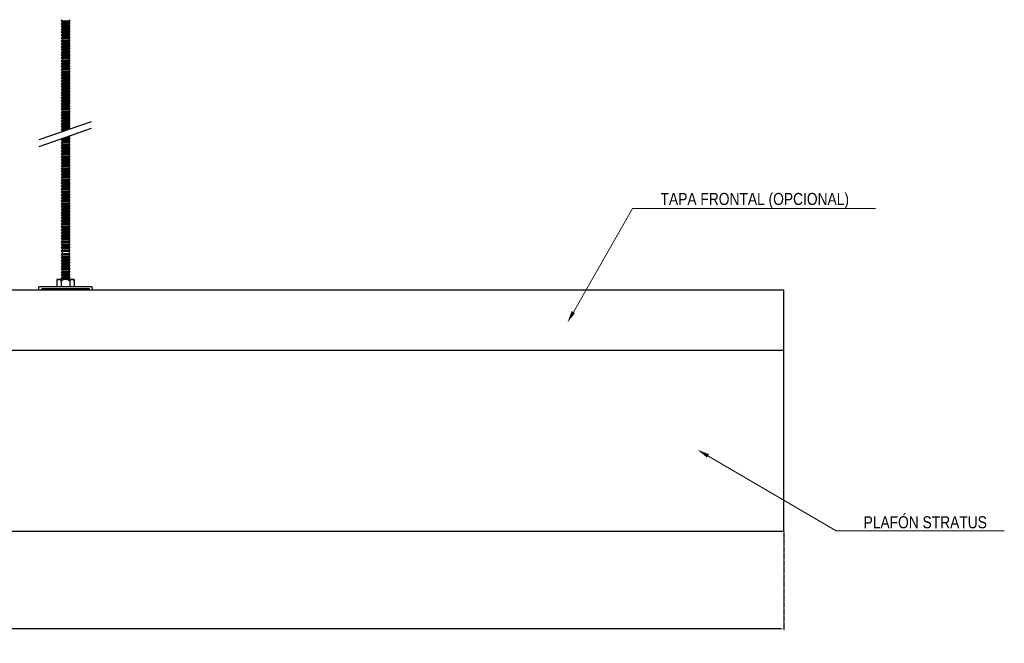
# Model space of a CAD drawing. Header units: millimetres. Extents: x 2538 to 24562, y 4449 to 23795.
# Tile 139 of 256: x 16109 to 16927, y 9376 to 9893. Entities that reach past the tile are written whole.
import ezdxf
from ezdxf import colors
from ezdxf.entities.mleader import LeaderData, LeaderLine
from ezdxf.math import Vec2, Vec3

# ---------------------------------------------------------------- set-up
doc = ezdxf.new("R2010")
doc.units = ezdxf.units.MM
doc.header["$PDMODE"] = 3
doc.linetypes.add('HIDDEN', pattern=[0.375, 0.25, -0.125])
doc.layers.add('_HD_tornillo', color=30, linetype='Continuous')
doc.layers.add('HD021_Text', color=2, linetype='Continuous', lineweight=9)
doc.layers.add('Make2D$Visible$Curves', color=7, linetype='Continuous', true_color=0x000000)
doc.layers.add('MEDIDAS', color=1, linetype='Continuous', true_color=0xff0000)
doc.styles.add('Arial Narrow', font='ARIALN.TTF')
doc.dimstyles.new('HD_DIM', dxfattribs={"dimtxt": 8, "dimasz": 2, "dimexe": 1, "dimexo": 0, "dimgap": 2, "dimtad": 0, "dimdec": 0, "dimzin": 0, "dimdsep": 46, "dimtxsty": 'Standard', "dimcen": 0, "dimclrd": 256, "dimclre": 251, "dimclrt": 7, "dimadec": 0, "dimazin": 0, "dimtp": 0.05, "dimtm": 0.05, "dimtfac": 0.6, "dimtdec": 0, "dimtofl": 0, "dimtmove": 0, "dimatfit": 3, "dimfxl": 1, "dimtolj": 2, "dimtzin": 0, "dimarcsym": 0})

# ---------------------------------------------------------------- blocks, each defined once
blk = doc.blocks.new('*D50')
at = {"layer": 'Defpoints', "color": 0, "transparency": 16777216}
for p in [(14344.16, 9468.94), (16744.16, 9468.94), (16744.16, 9387.64)]:
    blk.add_point(p, dxfattribs=at)
at = {"layer": 'MEDIDAS', "color": 251, "linetype": 'HIDDEN', "lineweight": -2, "transparency": 16777216}
for p, q in [((14344.16, 9468.94), (14344.16, 9386.64)), ((16744.16, 9468.94), (16744.16, 9386.64))]:
    blk.add_line(p, q, dxfattribs=at)
at = {"layer": 'MEDIDAS', "lineweight": -2, "transparency": 16777216}
for p, q in [((14346.16, 9387.64), (15516.82, 9387.64)), ((16742.16, 9387.64), (15571.49, 9387.64))]:
    blk.add_line(p, q, dxfattribs=at)
at = {"layer": 'MEDIDAS', "transparency": 16777216}
for points in [[(14346.16, 9387.98), (14346.16, 9387.31), (14344.16, 9387.64)], [(16742.16, 9387.98), (16742.16, 9387.31), (16744.16, 9387.64)]]:
    blk.add_solid(points, dxfattribs=at)
at = {"layer": 'MEDIDAS', "color": 7, "transparency": 16777216, "insert": (15544.16, 9387.64), "char_height": 8, "attachment_point": 5}
blk.add_mtext('\\A2;2400 mm', dxfattribs=at)

msp = doc.modelspace()

# ---------------------------------------------------------------- linework, layer by layer
at = {"layer": '_HD_tornillo'}
for p, q in [((16144.58, 9893.19), (16143.98, 9892.38)), ((16143.98, 9892.38), (16151.07, 9892.55)), ((16143.98, 9892.38), (16144.58, 9891.7)), ((16144.58, 9890.81), (16143.98, 9890)), ((16144.58, 9891.7), (16150.57, 9891.93)), ((16144.58, 9891.7), (16144.58, 9890.81)), ((16144.58, 9890.81), (16150.57, 9891.05)), ((16150.57, 9891.93), (16151.07, 9892.55)), ((16150.57, 9891.93), (16150.57, 9891.05)), ((16150.58, 9893.43), (16151.07, 9892.55)), ((16150.58, 9891.05), (16151.07, 9890.16)), ((16143.98, 9890), (16151.07, 9890.16)), ((16143.98, 9890), (16144.58, 9889.31)), ((16144.58, 9888.53), (16143.98, 9887.71)), ((16143.98, 9887.71), (16151.07, 9887.88)), ((16143.98, 9887.71), (16144.58, 9887.03)), ((16144.58, 9886.17), (16143.98, 9885.35)), ((16143.98, 9885.35), (16151.07, 9885.52)), ((16143.98, 9885.35), (16144.58, 9884.67)), ((16144.58, 9883.8), (16143.98, 9882.99)), ((16143.98, 9882.99), (16151.07, 9883.16)), ((16143.98, 9882.99), (16144.58, 9882.31)), ((16144.58, 9889.31), (16150.57, 9889.55)), ((16144.58, 9889.31), (16144.58, 9888.53)), ((16144.58, 9888.53), (16150.57, 9888.76)), ((16144.58, 9887.03), (16150.57, 9887.27)), ((16144.58, 9887.03), (16144.58, 9886.17)), ((16144.58, 9886.17), (16150.57, 9886.4)), ((16144.58, 9884.67), (16150.57, 9884.91)), ((16144.58, 9884.67), (16144.58, 9883.8)), ((16144.58, 9883.8), (16150.57, 9884.04)), ((16144.58, 9882.31), (16150.57, 9882.54)), ((16150.57, 9889.55), (16151.07, 9890.16)), ((16150.57, 9889.55), (16150.57, 9888.76)), ((16150.57, 9887.27), (16151.07, 9887.88)), ((16150.57, 9887.27), (16150.57, 9886.4)), ((16150.57, 9884.91), (16151.07, 9885.52)), ((16150.57, 9884.91), (16150.57, 9884.04)), ((16150.57, 9882.54), (16151.07, 9883.16)), ((16150.57, 9882.54), (16150.57, 9881.63)), ((16150.58, 9888.77), (16151.07, 9887.88)), ((16150.58, 9886.41), (16151.07, 9885.52)), ((16150.58, 9884.04), (16151.07, 9883.16)), ((16144.58, 9881.39), (16143.98, 9880.58)), ((16143.98, 9880.58), (16151.07, 9880.74)), ((16143.98, 9880.58), (16144.58, 9879.89)), ((16144.58, 9878.98), (16143.98, 9878.16)), ((16143.98, 9878.16), (16151.07, 9878.33)), ((16143.98, 9878.16), (16144.58, 9877.48)), ((16144.58, 9876.57), (16143.98, 9875.75)), ((16143.98, 9875.75), (16151.07, 9875.92)), ((16143.98, 9875.75), (16144.58, 9875.07)), ((16144.58, 9882.31), (16144.58, 9881.39)), ((16144.58, 9881.39), (16150.57, 9881.63)), ((16144.58, 9879.89), (16150.57, 9880.13)), ((16144.58, 9879.89), (16144.58, 9878.98)), ((16144.58, 9878.98), (16150.57, 9879.21)), ((16144.58, 9877.48), (16150.57, 9877.72)), ((16144.58, 9877.48), (16144.58, 9876.57)), ((16144.58, 9876.57), (16150.57, 9876.8)), ((16144.58, 9875.07), (16150.57, 9875.3)), ((16144.58, 9875.07), (16144.58, 9874.16)), ((16144.58, 9874.16), (16150.57, 9874.39)), ((16150.57, 9880.13), (16151.07, 9880.74)), ((16150.57, 9880.13), (16150.57, 9879.21)), ((16150.57, 9877.72), (16151.07, 9878.33)), ((16150.57, 9877.72), (16150.57, 9876.8)), ((16150.57, 9875.3), (16151.07, 9875.92)), ((16150.57, 9875.3), (16150.57, 9874.39)), ((16150.58, 9881.63), (16151.07, 9880.74)), ((16150.58, 9879.22), (16151.07, 9878.33)), ((16150.58, 9876.81), (16151.07, 9875.92)), ((16150.58, 9874.39), (16151.07, 9873.51)), ((16144.58, 9874.16), (16143.98, 9873.34)), ((16143.98, 9873.34), (16151.07, 9873.51)), ((16143.98, 9873.34), (16144.58, 9872.66)), ((16144.58, 9871.77), (16143.98, 9870.96)), ((16143.98, 9870.96), (16151.07, 9871.13)), ((16143.98, 9870.96), (16144.58, 9870.28)), ((16144.58, 9869.49), (16143.98, 9868.68)), ((16143.98, 9868.68), (16151.07, 9868.84)), ((16143.98, 9868.68), (16144.58, 9867.99)), ((16144.58, 9867.13), (16143.98, 9866.32)), ((16143.98, 9866.32), (16151.07, 9866.49)), ((16143.98, 9866.32), (16144.58, 9865.64)), ((16144.58, 9872.66), (16150.57, 9872.89)), ((16144.58, 9872.66), (16144.58, 9871.77)), ((16144.58, 9871.77), (16150.57, 9872.01)), ((16144.58, 9870.28), (16150.57, 9870.51)), ((16144.58, 9870.28), (16144.58, 9869.49)), ((16144.58, 9869.49), (16150.57, 9869.73)), ((16144.58, 9867.99), (16150.57, 9868.23)), ((16144.58, 9867.99), (16144.58, 9867.13)), ((16144.58, 9867.13), (16150.57, 9867.37)), ((16150.57, 9872.89), (16151.07, 9873.51)), ((16150.57, 9872.89), (16150.57, 9872.01)), ((16150.57, 9870.51), (16151.07, 9871.13)), ((16150.57, 9870.51), (16150.57, 9869.73)), ((16150.57, 9868.23), (16151.07, 9868.84)), ((16150.57, 9868.23), (16150.57, 9867.37)), ((16150.57, 9865.87), (16151.07, 9866.49)), ((16150.58, 9872.01), (16151.07, 9871.13)), ((16150.58, 9869.73), (16151.07, 9868.84)), ((16150.58, 9867.37), (16151.07, 9866.49)), ((16144.58, 9864.77), (16143.98, 9863.95)), ((16143.98, 9863.95), (16151.07, 9864.12)), ((16143.98, 9863.95), (16144.58, 9863.27)), ((16144.58, 9862.5), (16143.98, 9861.68)), ((16143.98, 9861.68), (16151.07, 9861.85)), ((16143.98, 9861.68), (16144.58, 9861)), ((16144.58, 9859.96), (16143.98, 9859.14)), ((16143.98, 9859.14), (16151.07, 9859.31)), ((16143.98, 9859.14), (16144.58, 9858.46)), ((16144.58, 9865.64), (16150.57, 9865.87)), ((16144.58, 9865.64), (16144.58, 9864.77)), ((16144.58, 9864.77), (16150.57, 9865)), ((16144.58, 9863.27), (16150.57, 9863.5)), ((16144.58, 9863.27), (16144.58, 9862.5)), ((16144.58, 9862.5), (16150.57, 9862.73)), ((16144.58, 9861), (16150.57, 9861.23)), ((16144.58, 9861), (16144.58, 9859.96)), ((16144.58, 9859.96), (16150.57, 9860.19)), ((16144.58, 9858.46), (16150.57, 9858.7)), ((16144.58, 9858.46), (16144.58, 9857.68)), ((16150.57, 9865.87), (16150.57, 9865)), ((16150.57, 9863.5), (16151.07, 9864.12)), ((16150.57, 9863.5), (16150.57, 9862.73)), ((16150.57, 9861.23), (16151.07, 9861.85)), ((16150.57, 9861.23), (16150.57, 9860.19)), ((16150.57, 9858.7), (16151.07, 9859.31)), ((16150.57, 9858.7), (16150.57, 9857.91)), ((16150.58, 9865), (16151.07, 9864.12)), ((16150.58, 9862.74), (16151.07, 9861.85)), ((16150.58, 9860.2), (16151.07, 9859.31)), ((16144.58, 9857.68), (16143.98, 9856.86)), ((16143.98, 9856.86), (16151.07, 9857.03)), ((16143.98, 9856.86), (16144.58, 9856.18)), ((16144.58, 9855.32), (16143.98, 9854.5)), ((16143.98, 9854.5), (16151.07, 9854.67)), ((16143.98, 9854.5), (16144.58, 9853.82)), ((16144.58, 9852.95), (16143.98, 9852.14)), ((16143.98, 9852.14), (16151.07, 9852.31)), ((16143.98, 9852.14), (16144.58, 9851.46)), ((16144.58, 9850.54), (16143.98, 9849.72)), ((16143.98, 9849.72), (16151.07, 9849.89)), ((16144.58, 9857.68), (16150.57, 9857.91)), ((16144.58, 9856.18), (16150.57, 9856.41)), ((16144.58, 9856.18), (16144.58, 9855.32)), ((16144.58, 9855.32), (16150.57, 9855.55)), ((16144.58, 9853.82), (16150.57, 9854.06)), ((16144.58, 9853.82), (16144.58, 9852.95)), ((16144.58, 9852.95), (16150.57, 9853.19)), ((16144.58, 9851.46), (16150.57, 9851.69)), ((16144.58, 9851.46), (16144.58, 9850.54)), ((16144.58, 9850.54), (16150.57, 9850.77)), ((16150.57, 9856.41), (16151.07, 9857.03)), ((16150.57, 9856.41), (16150.57, 9855.55)), ((16150.57, 9854.06), (16151.07, 9854.67)), ((16150.57, 9854.06), (16150.57, 9853.19)), ((16150.57, 9851.69), (16151.07, 9852.31)), ((16150.57, 9851.69), (16150.57, 9850.77)), ((16150.57, 9849.28), (16151.07, 9849.89)), ((16150.58, 9857.92), (16151.07, 9857.03)), ((16150.58, 9855.56), (16151.07, 9854.67)), ((16150.58, 9853.19), (16151.07, 9852.31)), ((16150.58, 9850.78), (16151.07, 9849.89)), ((16143.98, 9849.72), (16144.58, 9849.04)), ((16144.58, 9848.16), (16143.98, 9847.34)), ((16143.98, 9847.34), (16151.07, 9847.51)), ((16143.98, 9847.34), (16144.58, 9846.66)), ((16144.58, 9845.88), (16143.98, 9845.06)), ((16143.98, 9845.06), (16151.07, 9845.23)), ((16143.98, 9845.06), (16144.58, 9844.38)), ((16144.58, 9843.52), (16143.98, 9842.7)), ((16143.98, 9842.7), (16151.07, 9842.87)), ((16143.98, 9842.7), (16144.58, 9842.02)), ((16144.58, 9849.04), (16150.57, 9849.28)), ((16144.58, 9849.04), (16144.58, 9848.16)), ((16144.58, 9848.16), (16150.57, 9848.39)), ((16144.58, 9846.66), (16150.57, 9846.89)), ((16144.58, 9846.66), (16144.58, 9845.88)), ((16144.58, 9845.88), (16150.57, 9846.11)), ((16144.58, 9844.38), (16150.57, 9844.61)), ((16144.58, 9844.38), (16144.58, 9843.52)), ((16144.58, 9843.52), (16150.57, 9843.75)), ((16144.58, 9842.02), (16150.57, 9842.25)), ((16144.58, 9842.02), (16144.58, 9841.15)), ((16150.57, 9849.28), (16150.57, 9848.39)), ((16150.57, 9846.89), (16151.07, 9847.51)), ((16150.57, 9846.89), (16150.57, 9846.11)), ((16150.57, 9844.61), (16151.07, 9845.23)), ((16150.57, 9844.61), (16150.57, 9843.75)), ((16150.57, 9842.25), (16151.07, 9842.87)), ((16150.57, 9842.25), (16150.57, 9841.38)), ((16150.58, 9848.4), (16151.07, 9847.51)), ((16150.58, 9846.11), (16151.07, 9845.23)), ((16150.58, 9843.76), (16151.07, 9842.87)), ((16144.58, 9841.15), (16143.98, 9840.33)), ((16143.98, 9840.33), (16151.07, 9840.5)), ((16143.98, 9840.33), (16144.58, 9839.65)), ((16144.58, 9838.74), (16143.98, 9837.92)), ((16143.98, 9837.92), (16151.07, 9838.09)), ((16143.98, 9837.92), (16144.58, 9837.24)), ((16144.58, 9836.33), (16143.98, 9835.51)), ((16143.98, 9835.51), (16151.07, 9835.68)), ((16143.98, 9835.51), (16144.58, 9834.83)), ((16144.58, 9833.91), (16143.98, 9833.1)), ((16144.58, 9841.15), (16150.57, 9841.38)), ((16144.58, 9839.65), (16150.57, 9839.89)), ((16144.58, 9839.65), (16144.58, 9838.74)), ((16144.58, 9838.74), (16150.57, 9838.97)), ((16144.58, 9837.24), (16150.57, 9837.47)), ((16144.58, 9837.24), (16144.58, 9836.33)), ((16144.58, 9836.33), (16150.57, 9836.56)), ((16144.58, 9834.83), (16150.57, 9835.06)), ((16144.58, 9834.83), (16144.58, 9833.91)), ((16144.58, 9833.91), (16150.57, 9834.15)), ((16150.57, 9839.89), (16151.07, 9840.5)), ((16150.57, 9839.89), (16150.57, 9838.97)), ((16150.57, 9837.47), (16151.07, 9838.09)), ((16150.57, 9837.47), (16150.57, 9836.56)), ((16150.57, 9835.06), (16151.07, 9835.68)), ((16150.57, 9835.06), (16150.57, 9834.15)), ((16150.58, 9841.39), (16151.07, 9840.5)), ((16150.58, 9838.98), (16151.07, 9838.09)), ((16150.58, 9836.56), (16151.07, 9835.68)), ((16150.58, 9834.15), (16151.07, 9833.27)), ((16143.98, 9833.1), (16151.07, 9833.27)), ((16143.98, 9833.1), (16144.58, 9832.42)), ((16144.58, 9831.5), (16143.98, 9830.69)), ((16143.98, 9830.69), (16151.07, 9830.86)), ((16143.98, 9830.69), (16144.58, 9830.01)), ((16144.58, 9829.12), (16143.98, 9828.3)), ((16143.98, 9828.3), (16151.07, 9828.47)), ((16143.98, 9828.3), (16144.58, 9827.62)), ((16144.58, 9826.84), (16143.98, 9826.02)), ((16143.98, 9826.02), (16151.07, 9826.19)), ((16143.98, 9826.02), (16144.58, 9825.34)), ((16144.58, 9832.42), (16150.57, 9832.65)), ((16144.58, 9832.42), (16144.58, 9831.5)), ((16144.58, 9831.5), (16150.57, 9831.74)), ((16144.58, 9830.01), (16150.57, 9830.24)), ((16144.58, 9830.01), (16144.58, 9829.12)), ((16144.58, 9829.12), (16150.57, 9829.35)), ((16144.58, 9827.62), (16150.57, 9827.86)), ((16144.58, 9827.62), (16144.58, 9826.84)), ((16144.58, 9826.84), (16150.57, 9827.07)), ((16144.58, 9825.34), (16150.57, 9825.57)), ((16144.58, 9825.34), (16144.58, 9824.48)), ((16150.57, 9832.65), (16151.07, 9833.27)), ((16150.57, 9832.65), (16150.57, 9831.74)), ((16150.57, 9830.24), (16151.07, 9830.86)), ((16150.57, 9830.24), (16150.57, 9829.35)), ((16150.57, 9827.86), (16151.07, 9828.47)), ((16150.57, 9827.86), (16150.57, 9827.07)), ((16150.57, 9825.57), (16151.07, 9826.19)), ((16150.57, 9825.57), (16150.57, 9824.71)), ((16150.58, 9831.74), (16151.07, 9830.86)), ((16150.58, 9829.36), (16151.07, 9828.47)), ((16150.58, 9827.08), (16151.07, 9826.19)), ((16144.58, 9824.48), (16143.98, 9823.66)), ((16143.98, 9823.66), (16151.07, 9823.83)), ((16143.98, 9823.66), (16144.58, 9822.98)), ((16144.58, 9822.11), (16143.98, 9821.3)), ((16143.98, 9821.3), (16151.07, 9821.46)), ((16143.98, 9821.3), (16144.58, 9820.61)), ((16144.58, 9819.85), (16143.98, 9819.03)), ((16143.98, 9819.03), (16151.07, 9819.2)), ((16143.98, 9819.03), (16144.58, 9818.35)), ((16144.58, 9817.31), (16143.98, 9816.49)), ((16144.58, 9824.48), (16150.57, 9824.71)), ((16144.58, 9822.98), (16150.57, 9823.22)), ((16144.58, 9822.98), (16144.58, 9822.11)), ((16144.58, 9822.11), (16150.57, 9822.35)), ((16144.58, 9820.61), (16150.57, 9820.85)), ((16144.58, 9820.61), (16144.58, 9819.85)), ((16144.58, 9819.85), (16150.57, 9820.08)), ((16144.58, 9818.35), (16150.57, 9818.58)), ((16144.58, 9818.35), (16144.58, 9817.31)), ((16144.58, 9817.31), (16150.57, 9817.54)), ((16150.57, 9823.22), (16151.07, 9823.83)), ((16150.57, 9823.22), (16150.57, 9822.35)), ((16150.57, 9820.85), (16151.07, 9821.46)), ((16150.57, 9820.85), (16150.57, 9820.08)), ((16150.57, 9818.58), (16151.07, 9819.2)), ((16150.57, 9818.58), (16150.57, 9817.54)), ((16150.58, 9824.72), (16151.07, 9823.83)), ((16150.58, 9822.35), (16151.07, 9821.46)), ((16150.58, 9820.08), (16151.07, 9819.2)), ((16150.58, 9817.55), (16151.07, 9816.66)), ((16125.52, 9793.92), (16169.03, 9808.92)), ((16143.98, 9816.49), (16151.07, 9816.66)), ((16143.98, 9816.49), (16144.58, 9815.81)), ((16144.58, 9815.03), (16143.98, 9814.21)), ((16143.98, 9814.21), (16151.07, 9814.38)), ((16143.98, 9814.21), (16144.58, 9813.53)), ((16144.58, 9812.67), (16143.98, 9811.85)), ((16143.98, 9811.85), (16151.07, 9812.02)), ((16143.98, 9811.85), (16144.58, 9811.17)), ((16144.58, 9810.3), (16143.98, 9809.48)), ((16143.98, 9809.48), (16151.07, 9809.65)), ((16143.98, 9809.48), (16144.58, 9808.8)), ((16144.58, 9815.81), (16150.57, 9816.04)), ((16144.58, 9815.81), (16144.58, 9815.03)), ((16144.58, 9815.03), (16150.57, 9815.26)), ((16144.58, 9813.53), (16150.57, 9813.76)), ((16144.58, 9813.53), (16144.58, 9812.67)), ((16144.58, 9812.67), (16150.57, 9812.9)), ((16144.58, 9811.17), (16150.57, 9811.4)), ((16144.58, 9811.17), (16144.58, 9810.3)), ((16144.58, 9810.3), (16150.57, 9810.53)), ((16144.58, 9808.8), (16150.57, 9809.04)), ((16150.57, 9816.04), (16151.07, 9816.66)), ((16150.57, 9816.04), (16150.57, 9815.26)), ((16150.57, 9813.76), (16151.07, 9814.38)), ((16150.57, 9813.76), (16150.57, 9812.9)), ((16150.57, 9811.4), (16151.07, 9812.02)), ((16150.57, 9811.4), (16150.57, 9810.53)), ((16150.57, 9809.04), (16151.07, 9809.65)), ((16150.57, 9809.04), (16150.57, 9808.12)), ((16150.58, 9815.26), (16151.07, 9814.38)), ((16150.58, 9812.9), (16151.07, 9812.02)), ((16150.58, 9810.54), (16151.07, 9809.65)), ((16125.52, 9788.25), (16169.03, 9803.25)), ((16144.58, 9807.89), (16143.98, 9807.07)), ((16143.98, 9807.07), (16151.07, 9807.24)), ((16143.98, 9807.07), (16144.58, 9806.39)), ((16144.58, 9805.51), (16143.98, 9804.69)), ((16143.98, 9804.69), (16151.07, 9804.86)), ((16143.98, 9804.69), (16144.58, 9804.01)), ((16144.58, 9803.22), (16143.98, 9802.41)), ((16143.98, 9802.41), (16150.6, 9802.56)), ((16143.98, 9802.41), (16144.58, 9801.73)), ((16144.58, 9800.86), (16144.21, 9800.36)), ((16144.58, 9808.8), (16144.58, 9807.89)), ((16144.58, 9807.89), (16150.57, 9808.12)), ((16144.58, 9806.39), (16150.57, 9806.62)), ((16144.58, 9806.39), (16144.58, 9805.51)), ((16144.58, 9805.51), (16150.57, 9805.74)), ((16144.58, 9804.01), (16150.57, 9804.24)), ((16144.58, 9804.01), (16144.58, 9803.22)), ((16144.58, 9803.22), (16150.57, 9803.46)), ((16144.58, 9801.73), (16148.63, 9801.88)), ((16144.58, 9801.73), (16144.58, 9800.86)), ((16144.58, 9800.86), (16145.81, 9800.91)), ((16150.57, 9806.62), (16151.07, 9807.24)), ((16150.57, 9806.62), (16150.57, 9805.74)), ((16150.57, 9804.24), (16151.07, 9804.86)), ((16150.57, 9804.24), (16150.57, 9803.46)), ((16150.58, 9808.13), (16151.07, 9807.24)), ((16150.58, 9805.74), (16151.07, 9804.86)), ((16150.58, 9803.46), (16151, 9802.7)), ((16144.55, 9794.78), (16143.94, 9793.97)), ((16143.94, 9793.97), (16151.04, 9794.14)), ((16143.94, 9793.97), (16144.55, 9793.29)), ((16144.55, 9794.78), (16150.54, 9795.02)), ((16144.55, 9793.29), (16150.54, 9793.52)), ((16144.55, 9793.29), (16144.55, 9792.35)), ((16144.55, 9792.35), (16150.54, 9792.59)), ((16147.66, 9795.88), (16150.52, 9795.95)), ((16149.54, 9796.53), (16151.02, 9796.56)), ((16150.52, 9795.95), (16151.02, 9796.56)), ((16150.52, 9795.95), (16150.52, 9795.01)), ((16150.54, 9795.02), (16151.04, 9794.14)), ((16150.54, 9793.52), (16151.04, 9794.14)), ((16150.54, 9793.52), (16150.54, 9792.58)), ((16150.55, 9792.59), (16151.05, 9791.71)), ((16150.8, 9796.96), (16151.02, 9796.56)), ((16144.55, 9792.35), (16143.95, 9791.54)), ((16143.95, 9791.54), (16151.05, 9791.71)), ((16143.95, 9791.54), (16144.55, 9790.86)), ((16144.55, 9789.92), (16143.95, 9789.1)), ((16143.95, 9789.1), (16151.05, 9789.27)), ((16143.95, 9789.1), (16144.55, 9788.42)), ((16144.55, 9787.51), (16143.95, 9786.69)), ((16143.95, 9786.69), (16151.05, 9786.86)), ((16143.95, 9786.69), (16144.55, 9786.01)), ((16144.55, 9785.1), (16143.95, 9784.28)), ((16143.95, 9784.28), (16151.05, 9784.45)), ((16144.55, 9790.86), (16150.54, 9791.09)), ((16144.55, 9790.86), (16144.55, 9789.92)), ((16144.55, 9789.92), (16150.54, 9790.15)), ((16144.55, 9788.42), (16150.54, 9788.66)), ((16144.55, 9788.42), (16144.55, 9787.51)), ((16144.55, 9787.51), (16150.54, 9787.74)), ((16144.55, 9786.01), (16150.54, 9786.24)), ((16144.55, 9786.01), (16144.55, 9785.1)), ((16144.55, 9785.1), (16150.54, 9785.33)), ((16150.54, 9791.09), (16151.05, 9791.71)), ((16150.54, 9791.09), (16150.54, 9790.15)), ((16150.54, 9788.66), (16151.05, 9789.27)), ((16150.54, 9788.66), (16150.54, 9787.74)), ((16150.54, 9786.24), (16151.05, 9786.86)), ((16150.54, 9786.24), (16150.54, 9785.33)), ((16150.54, 9783.83), (16151.05, 9784.45)), ((16150.55, 9790.16), (16151.05, 9789.27)), ((16150.55, 9787.75), (16151.05, 9786.86)), ((16150.55, 9785.33), (16151.05, 9784.45)), ((16143.95, 9784.28), (16144.55, 9783.6)), ((16144.55, 9782.66), (16143.95, 9781.85)), ((16143.95, 9781.85), (16151.05, 9782.02)), ((16143.95, 9781.85), (16144.55, 9781.17)), ((16144.55, 9780.25), (16143.95, 9779.43)), ((16143.95, 9779.43), (16151.05, 9779.6)), ((16143.95, 9779.43), (16144.55, 9778.75)), ((16144.55, 9777.82), (16143.95, 9777)), ((16143.95, 9777), (16151.05, 9777.17)), ((16143.95, 9777), (16144.55, 9776.32)), ((16144.55, 9783.6), (16150.54, 9783.83)), ((16144.55, 9783.6), (16144.55, 9782.66)), ((16144.55, 9782.66), (16150.54, 9782.9)), ((16144.55, 9781.17), (16150.54, 9781.4)), ((16144.55, 9781.17), (16144.55, 9780.25)), ((16144.55, 9780.25), (16150.54, 9780.48)), ((16144.55, 9778.75), (16150.54, 9778.99)), ((16144.55, 9778.75), (16144.55, 9777.82)), ((16144.55, 9777.82), (16150.54, 9778.05)), ((16144.55, 9776.32), (16150.54, 9776.55)), ((16144.55, 9776.32), (16144.55, 9775.41)), ((16150.54, 9783.83), (16150.54, 9782.9)), ((16150.54, 9781.4), (16151.05, 9782.02)), ((16150.54, 9781.4), (16150.54, 9780.48)), ((16150.54, 9778.99), (16151.05, 9779.6)), ((16150.54, 9778.99), (16150.54, 9778.05)), ((16150.54, 9776.55), (16151.05, 9777.17)), ((16150.54, 9776.55), (16150.54, 9775.64)), ((16150.55, 9782.9), (16151.05, 9782.02)), ((16150.55, 9780.49), (16151.05, 9779.6)), ((16150.55, 9778.05), (16151.05, 9777.17)), ((16144.57, 9775.41), (16143.97, 9774.6)), ((16143.97, 9774.6), (16151.07, 9774.77)), ((16143.97, 9774.6), (16144.57, 9773.92)), ((16144.57, 9772.98), (16143.97, 9772.16)), ((16143.97, 9772.16), (16151.07, 9772.33)), ((16143.97, 9772.16), (16144.57, 9771.48)), ((16144.57, 9770.57), (16143.97, 9769.75)), ((16143.97, 9769.75), (16151.07, 9769.92)), ((16143.97, 9769.75), (16144.57, 9769.07)), ((16144.57, 9768.16), (16143.97, 9767.34)), ((16144.57, 9775.41), (16150.56, 9775.65)), ((16144.57, 9773.92), (16150.56, 9774.15)), ((16144.57, 9773.92), (16144.57, 9772.98)), ((16144.57, 9772.98), (16150.56, 9773.21)), ((16144.57, 9771.48), (16150.56, 9771.71)), ((16144.57, 9771.48), (16144.57, 9770.57)), ((16144.57, 9770.57), (16150.56, 9770.8)), ((16144.57, 9769.07), (16150.56, 9769.3)), ((16144.57, 9769.07), (16144.57, 9768.16)), ((16144.57, 9768.16), (16150.56, 9768.39)), ((16150.56, 9774.15), (16151.07, 9774.77)), ((16150.56, 9774.15), (16150.56, 9773.21)), ((16150.56, 9771.71), (16151.07, 9772.33)), ((16150.56, 9771.71), (16150.56, 9770.8)), ((16150.56, 9769.3), (16151.07, 9769.92)), ((16150.56, 9769.3), (16150.56, 9768.39)), ((16150.57, 9775.65), (16151.07, 9774.77)), ((16150.57, 9773.22), (16151.07, 9772.33)), ((16150.57, 9770.8), (16151.07, 9769.92)), ((16150.57, 9768.39), (16151.07, 9767.51)), ((16143.97, 9767.34), (16151.07, 9767.51)), ((16143.97, 9767.34), (16144.57, 9766.66)), ((16144.57, 9765.72), (16143.97, 9764.9)), ((16143.97, 9764.9), (16151.07, 9765.07)), ((16143.97, 9764.9), (16144.57, 9764.22)), ((16144.57, 9763.31), (16143.97, 9762.49)), ((16143.97, 9762.49), (16151.07, 9762.66)), ((16143.97, 9762.49), (16144.57, 9761.81)), ((16144.57, 9760.88), (16143.97, 9760.06)), ((16143.97, 9760.06), (16151.07, 9760.23)), ((16143.97, 9760.06), (16144.57, 9759.38)), ((16144.57, 9766.66), (16150.56, 9766.89)), ((16144.57, 9766.66), (16144.57, 9765.72)), ((16144.57, 9765.72), (16150.56, 9765.95)), ((16144.57, 9764.22), (16150.56, 9764.46)), ((16144.57, 9764.22), (16144.57, 9763.31)), ((16144.57, 9763.31), (16150.56, 9763.54)), ((16144.57, 9761.81), (16150.56, 9762.05)), ((16144.57, 9761.81), (16144.57, 9760.88)), ((16144.57, 9760.88), (16150.56, 9761.11)), ((16150.56, 9766.89), (16151.07, 9767.51)), ((16150.56, 9766.89), (16150.56, 9765.95)), ((16150.56, 9764.46), (16151.07, 9765.07)), ((16150.56, 9764.46), (16150.56, 9763.54)), ((16150.56, 9762.05), (16151.07, 9762.66)), ((16150.56, 9762.05), (16150.56, 9761.11)), ((16150.56, 9759.61), (16151.07, 9760.23)), ((16150.57, 9765.96), (16151.07, 9765.07)), ((16150.57, 9763.55), (16151.07, 9762.66)), ((16150.57, 9761.11), (16151.07, 9760.23)), ((16144.58, 9758.47), (16143.98, 9757.65)), ((16143.98, 9757.65), (16151.07, 9757.82)), ((16143.98, 9757.65), (16144.58, 9756.97)), ((16144.58, 9756.03), (16143.98, 9755.22)), ((16143.98, 9755.22), (16151.07, 9755.39)), ((16143.98, 9755.22), (16144.58, 9754.54)), ((16144.58, 9753.62), (16143.98, 9752.81)), ((16143.98, 9752.81), (16151.07, 9752.97)), ((16143.98, 9752.81), (16144.58, 9752.12)), ((16144.57, 9759.38), (16150.56, 9759.61)), ((16144.57, 9759.38), (16144.57, 9758.46)), ((16144.58, 9758.47), (16150.57, 9758.7)), ((16144.58, 9756.97), (16150.57, 9757.2)), ((16144.58, 9756.97), (16144.58, 9756.03)), ((16144.58, 9756.03), (16150.57, 9756.27)), ((16144.58, 9754.54), (16150.57, 9754.77)), ((16144.58, 9754.54), (16144.58, 9753.62)), ((16144.58, 9753.62), (16150.57, 9753.86)), ((16144.58, 9752.12), (16150.57, 9752.36)), ((16144.58, 9752.12), (16144.58, 9751.21)), ((16150.56, 9759.61), (16150.56, 9758.7)), ((16150.57, 9757.2), (16151.07, 9757.82)), ((16150.57, 9757.2), (16150.57, 9756.27)), ((16150.57, 9754.77), (16151.07, 9755.39)), ((16150.57, 9754.77), (16150.57, 9753.86)), ((16150.57, 9752.36), (16151.07, 9752.97)), ((16150.57, 9752.36), (16150.57, 9751.44)), ((16150.58, 9758.7), (16151.07, 9757.82)), ((16150.58, 9756.27), (16151.07, 9755.39)), ((16150.58, 9753.86), (16151.07, 9752.97)), ((16144.58, 9751.21), (16143.98, 9750.39)), ((16143.98, 9750.39), (16151.07, 9750.56)), ((16143.98, 9750.39), (16144.58, 9749.71)), ((16144.58, 9748.78), (16143.98, 9747.96)), ((16143.98, 9747.96), (16151.07, 9748.13)), ((16143.98, 9747.96), (16144.58, 9747.28)), ((16144.58, 9746.36), (16143.98, 9745.55)), ((16143.98, 9745.55), (16151.07, 9745.72)), ((16143.98, 9745.55), (16144.58, 9744.87)), ((16144.58, 9743.93), (16143.98, 9743.11)), ((16144.58, 9751.21), (16150.57, 9751.44)), ((16144.58, 9749.71), (16150.57, 9749.95)), ((16144.58, 9749.71), (16144.58, 9748.78)), ((16144.58, 9748.78), (16150.57, 9749.01)), ((16144.58, 9747.28), (16150.57, 9747.51)), ((16144.58, 9747.28), (16144.58, 9746.36)), ((16144.58, 9746.36), (16150.57, 9746.6)), ((16144.58, 9744.87), (16150.57, 9745.1)), ((16144.58, 9744.87), (16144.58, 9743.93)), ((16144.58, 9743.93), (16150.57, 9744.16)), ((16150.57, 9749.95), (16151.07, 9750.56)), ((16150.57, 9749.95), (16150.57, 9749.01)), ((16150.57, 9747.51), (16151.07, 9748.13)), ((16150.57, 9747.51), (16150.57, 9746.6)), ((16150.57, 9745.1), (16151.07, 9745.72)), ((16150.57, 9745.1), (16150.57, 9744.16)), ((16150.58, 9751.45), (16151.07, 9750.56)), ((16150.58, 9749.01), (16151.07, 9748.13)), ((16150.58, 9746.6), (16151.07, 9745.72)), ((16150.58, 9744.17), (16151.07, 9743.28)), ((16143.98, 9743.11), (16151.07, 9743.28)), ((16143.98, 9743.11), (16144.58, 9742.43)), ((16144.58, 9741.52), (16143.98, 9740.7)), ((16143.98, 9740.7), (16151.07, 9740.87)), ((16143.98, 9740.7), (16144.58, 9740.02)), ((16144.58, 9739.11), (16143.98, 9738.29)), ((16143.98, 9738.29), (16151.07, 9738.46)), ((16143.98, 9738.29), (16144.58, 9737.61)), ((16144.58, 9736.67), (16143.98, 9735.86)), ((16143.98, 9735.86), (16151.07, 9736.03)), ((16143.98, 9735.86), (16144.58, 9735.18)), ((16144.58, 9742.43), (16150.57, 9742.67)), ((16144.58, 9742.43), (16144.58, 9741.52)), ((16144.58, 9741.52), (16150.57, 9741.75)), ((16144.58, 9740.02), (16150.57, 9740.25)), ((16144.58, 9740.02), (16144.58, 9739.11)), ((16144.58, 9739.11), (16150.57, 9739.34)), ((16144.58, 9737.61), (16150.57, 9737.84)), ((16144.58, 9737.61), (16144.58, 9736.67)), ((16144.58, 9736.67), (16150.57, 9736.91)), ((16144.58, 9735.18), (16150.57, 9735.41)), ((16150.57, 9742.67), (16151.07, 9743.28)), ((16150.57, 9742.67), (16150.57, 9741.75)), ((16150.57, 9740.25), (16151.07, 9740.87)), ((16150.57, 9740.25), (16150.57, 9739.34)), ((16150.57, 9737.84), (16151.07, 9738.46)), ((16150.57, 9737.84), (16150.57, 9736.91)), ((16150.57, 9735.41), (16151.07, 9736.03)), ((16150.57, 9735.41), (16150.57, 9734.49)), ((16150.58, 9741.76), (16151.07, 9740.87)), ((16150.58, 9739.34), (16151.07, 9738.46)), ((16150.58, 9736.91), (16151.07, 9736.03)), ((16144.58, 9734.26), (16143.98, 9733.44)), ((16143.98, 9733.44), (16151.07, 9733.61)), ((16143.98, 9733.44), (16144.58, 9732.76)), ((16144.58, 9731.85), (16143.98, 9731.03)), ((16143.98, 9731.03), (16151.07, 9731.2)), ((16143.98, 9731.03), (16144.58, 9730.35)), ((16144.58, 9729.42), (16143.98, 9728.6)), ((16143.98, 9728.6), (16151.07, 9728.77)), ((16143.98, 9728.6), (16144.58, 9727.92)), ((16144.58, 9735.18), (16144.58, 9734.26)), ((16144.58, 9734.26), (16150.57, 9734.49)), ((16144.58, 9732.76), (16150.57, 9733)), ((16144.58, 9732.76), (16144.58, 9731.85)), ((16144.58, 9731.85), (16150.57, 9732.08)), ((16144.58, 9730.35), (16150.57, 9730.58)), ((16144.58, 9730.35), (16144.58, 9729.42)), ((16144.58, 9729.42), (16150.57, 9729.65)), ((16144.58, 9727.92), (16150.57, 9728.15)), ((16144.58, 9727.92), (16144.58, 9727)), ((16144.58, 9727), (16150.57, 9727.24)), ((16150.57, 9733), (16151.07, 9733.61)), ((16150.57, 9733), (16150.57, 9732.08)), ((16150.57, 9730.58), (16151.07, 9731.2)), ((16150.57, 9730.58), (16150.57, 9729.65)), ((16150.57, 9728.15), (16151.07, 9728.77)), ((16150.57, 9728.15), (16150.57, 9727.24)), ((16150.58, 9734.5), (16151.07, 9733.61)), ((16150.58, 9732.09), (16151.07, 9731.2)), ((16150.58, 9729.65), (16151.07, 9728.77)), ((16150.58, 9727.24), (16151.07, 9726.36)), ((16144.58, 9727), (16143.98, 9726.19)), ((16143.98, 9726.19), (16151.07, 9726.36)), ((16143.98, 9726.19), (16144.58, 9725.51)), ((16144.58, 9724.57), (16143.98, 9723.75)), ((16143.98, 9723.75), (16151.07, 9723.92)), ((16143.98, 9723.75), (16144.58, 9723.07)), ((16144.58, 9722.16), (16143.98, 9721.34)), ((16143.98, 9721.34), (16151.07, 9721.51)), ((16143.98, 9721.34), (16144.58, 9720.66)), ((16144.58, 9719.75), (16143.98, 9718.93)), ((16143.98, 9718.93), (16151.07, 9719.1)), ((16143.98, 9718.93), (16144.58, 9718.25)), ((16144.58, 9725.51), (16150.57, 9725.74)), ((16144.58, 9725.51), (16144.58, 9724.57)), ((16144.58, 9724.57), (16150.57, 9724.8)), ((16144.58, 9723.07), (16150.57, 9723.31)), ((16144.58, 9723.07), (16144.58, 9722.16)), ((16144.58, 9722.16), (16150.57, 9722.39)), ((16144.58, 9720.66), (16150.57, 9720.89)), ((16144.58, 9720.66), (16144.58, 9719.75)), ((16144.58, 9719.75), (16150.57, 9719.98)), ((16150.57, 9725.74), (16151.07, 9726.36)), ((16150.57, 9725.74), (16150.57, 9724.8)), ((16150.57, 9723.31), (16151.07, 9723.92)), ((16150.57, 9723.31), (16150.57, 9722.39)), ((16150.57, 9720.89), (16151.07, 9721.51)), ((16150.57, 9720.89), (16150.57, 9719.98)), ((16150.57, 9718.48), (16151.07, 9719.1)), ((16150.58, 9724.81), (16151.07, 9723.92)), ((16150.58, 9722.39), (16151.07, 9721.51)), ((16150.58, 9719.98), (16151.07, 9719.1)), ((16144.58, 9717.31), (16143.98, 9716.5)), ((16143.98, 9716.5), (16151.07, 9716.66)), ((16143.98, 9716.5), (16144.58, 9715.81)), ((16144.58, 9714.9), (16143.98, 9714.08)), ((16143.98, 9714.08), (16151.07, 9714.25)), ((16143.98, 9714.08), (16144.58, 9713.4)), ((16144.58, 9712.49), (16143.98, 9711.67)), ((16143.98, 9711.67), (16151.07, 9711.84)), ((16143.98, 9711.67), (16144.58, 9710.99)), ((16144.58, 9718.25), (16150.57, 9718.48)), ((16144.58, 9718.25), (16144.58, 9717.31)), ((16144.58, 9717.31), (16150.57, 9717.55)), ((16144.58, 9715.81), (16150.57, 9716.05)), ((16144.58, 9715.81), (16144.58, 9714.9)), ((16144.58, 9714.9), (16150.57, 9715.13)), ((16144.58, 9713.4), (16150.57, 9713.64)), ((16144.58, 9713.4), (16144.58, 9712.49)), ((16144.58, 9712.49), (16150.57, 9712.72)), ((16144.58, 9710.99), (16150.57, 9711.22)), ((16144.58, 9710.99), (16144.58, 9709.92)), ((16150.57, 9718.48), (16150.57, 9717.55)), ((16150.57, 9716.05), (16151.07, 9716.66)), ((16150.57, 9716.05), (16150.57, 9715.13)), ((16150.57, 9713.64), (16151.07, 9714.25)), ((16150.57, 9713.64), (16150.57, 9712.72)), ((16150.57, 9711.22), (16151.07, 9711.84)), ((16150.57, 9711.22), (16150.57, 9710.16)), ((16150.58, 9717.55), (16151.07, 9716.66)), ((16150.58, 9715.14), (16151.07, 9714.25)), ((16150.58, 9712.73), (16151.07, 9711.84)), ((16144.58, 9709.92), (16143.98, 9709.11)), ((16143.98, 9709.11), (16151.07, 9709.28)), ((16143.98, 9709.11), (16144.58, 9708.43)), ((16144.58, 9707.49), (16143.98, 9706.67)), ((16143.98, 9706.67), (16151.07, 9706.84)), ((16143.98, 9706.67), (16144.58, 9705.99)), ((16144.58, 9705.08), (16143.98, 9704.26)), ((16143.98, 9704.26), (16151.07, 9704.43)), ((16143.98, 9704.26), (16144.58, 9703.58)), ((16144.58, 9702.67), (16143.98, 9701.58)), ((16144.58, 9709.92), (16150.57, 9710.16)), ((16144.58, 9708.43), (16150.57, 9708.66)), ((16144.58, 9708.43), (16144.58, 9707.49)), ((16144.58, 9707.49), (16150.57, 9707.72)), ((16144.58, 9705.99), (16150.57, 9706.22)), ((16144.58, 9705.99), (16144.58, 9705.08)), ((16144.58, 9705.08), (16150.57, 9705.31)), ((16144.58, 9703.58), (16150.57, 9703.81)), ((16144.58, 9703.58), (16144.58, 9702.67)), ((16144.58, 9702.4), (16150.57, 9702.63)), ((16150.57, 9708.66), (16151.07, 9709.28)), ((16150.57, 9708.66), (16150.57, 9707.72)), ((16150.57, 9706.22), (16151.07, 9706.84)), ((16150.57, 9706.22), (16150.57, 9705.31)), ((16150.57, 9703.81), (16151.07, 9704.43)), ((16150.57, 9703.81), (16150.57, 9702.9)), ((16150.58, 9710.16), (16151.07, 9709.28)), ((16150.58, 9707.73), (16151.07, 9706.84)), ((16150.58, 9705.31), (16151.07, 9704.43)), ((16150.58, 9702.9), (16151.07, 9701.75)), ((16143.98, 9701.58), (16151.07, 9701.75)), ((16143.98, 9701.58), (16144.58, 9700.9)), ((16144.58, 9699.59), (16143.98, 9698.57)), ((16143.98, 9698.57), (16151.07, 9698.74)), ((16143.98, 9698.57), (16144.58, 9697.89)), ((16144.58, 9696.72), (16143.98, 9695.9)), ((16143.98, 9695.9), (16151.07, 9696.07)), ((16143.98, 9695.9), (16144.58, 9695.22)), ((16144.58, 9700.9), (16150.57, 9701.14)), ((16144.58, 9700.9), (16144.58, 9699.59)), ((16144.58, 9699.39), (16150.57, 9699.62)), ((16144.58, 9697.89), (16150.57, 9698.13)), ((16144.58, 9697.89), (16144.58, 9696.72)), ((16144.58, 9696.72), (16150.57, 9696.95)), ((16144.58, 9695.22), (16150.57, 9695.45)), ((16144.58, 9695.22), (16144.58, 9694.31)), ((16144.58, 9694.31), (16150.57, 9694.54)), ((16150.57, 9701.14), (16151.07, 9701.75)), ((16150.57, 9701.14), (16150.57, 9699.82)), ((16150.57, 9698.13), (16151.07, 9698.74)), ((16150.57, 9698.13), (16150.57, 9696.95)), ((16150.57, 9695.45), (16151.07, 9696.07)), ((16150.57, 9695.45), (16150.57, 9694.54)), ((16150.58, 9699.83), (16151.07, 9698.74)), ((16150.58, 9696.95), (16151.07, 9696.07)), ((16150.58, 9694.54), (16151.07, 9693.66)), ((16144.58, 9694.31), (16143.98, 9693.49)), ((16143.98, 9693.49), (16151.07, 9693.66)), ((16143.98, 9693.49), (16144.58, 9692.81)), ((16144.58, 9691.87), (16143.98, 9691.05)), ((16143.98, 9691.05), (16151.07, 9691.22)), ((16143.98, 9691.05), (16144.58, 9690.37)), ((16144.58, 9689.46), (16143.98, 9688.64)), ((16143.98, 9688.64), (16151.07, 9688.81)), ((16143.98, 9688.64), (16144.58, 9687.96)), ((16144.58, 9687.05), (16143.98, 9686.23)), ((16143.98, 9686.23), (16151.07, 9686.4)), ((16143.98, 9686.23), (16144.58, 9685.55)), ((16144.58, 9692.81), (16150.57, 9693.04)), ((16144.58, 9692.81), (16144.58, 9691.87)), ((16144.58, 9691.87), (16150.57, 9692.1)), ((16144.58, 9690.37), (16150.57, 9690.61)), ((16144.58, 9690.37), (16144.58, 9689.46)), ((16144.58, 9689.46), (16150.57, 9689.69)), ((16144.58, 9687.96), (16150.57, 9688.2)), ((16144.58, 9687.96), (16144.58, 9687.05)), ((16144.58, 9687.05), (16150.57, 9687.28)), ((16150.57, 9693.04), (16151.07, 9693.66)), ((16150.57, 9693.04), (16150.57, 9692.1)), ((16150.57, 9690.61), (16151.07, 9691.22)), ((16150.57, 9690.61), (16150.57, 9689.69)), ((16150.57, 9688.2), (16151.07, 9688.81)), ((16150.57, 9688.2), (16150.57, 9687.28)), ((16150.57, 9685.78), (16151.07, 9686.4)), ((16150.58, 9692.11), (16151.07, 9691.22)), ((16150.58, 9689.7), (16151.07, 9688.81)), ((16150.58, 9687.28), (16151.07, 9686.4)), ((16144.58, 9684.48), (16143.98, 9683.67)), ((16143.98, 9683.67), (16151.07, 9683.83)), ((16143.98, 9683.67), (16144.58, 9682.98)), ((16144.58, 9682.05), (16143.98, 9681.23)), ((16143.98, 9681.23), (16151.07, 9681.4)), ((16143.98, 9681.23), (16144.58, 9680.55)), ((16144.58, 9679.64), (16143.98, 9678.82)), ((16143.98, 9678.82), (16151.07, 9678.99)), ((16143.98, 9678.82), (16144.58, 9678.14)), ((16144.58, 9685.55), (16150.57, 9685.78)), ((16144.58, 9685.55), (16144.58, 9684.48)), ((16144.58, 9684.48), (16150.57, 9684.72)), ((16144.58, 9682.98), (16150.57, 9683.22)), ((16144.58, 9682.98), (16144.58, 9682.05)), ((16144.58, 9682.05), (16150.57, 9682.28)), ((16144.58, 9680.55), (16150.57, 9680.78)), ((16144.58, 9680.55), (16144.58, 9679.64)), ((16144.58, 9679.64), (16150.57, 9679.87)), ((16144.58, 9679.64), (16150.57, 9679.87)), ((16144.58, 9678.14), (16150.57, 9678.37)), ((16144.58, 9678.14), (16144.58, 9677.71)), ((16150.57, 9685.78), (16150.57, 9684.72)), ((16150.57, 9683.22), (16151.07, 9683.83)), ((16150.57, 9683.22), (16150.57, 9682.28)), ((16150.57, 9680.78), (16151.07, 9681.4)), ((16150.57, 9680.78), (16150.57, 9679.87)), ((16150.57, 9678.37), (16151.07, 9678.99)), ((16150.57, 9678.37), (16150.57, 9677.71)), ((16150.58, 9684.72), (16151.07, 9683.83)), ((16150.58, 9682.28), (16151.07, 9681.4)), ((16150.58, 9679.87), (16151.07, 9678.99)), ((16154.61, 9677.71), (16140.21, 9677.71)), ((16140.21, 9677.71), (16140.21, 9672.03)), ((16140.21, 9672.03), (16154.61, 9672.03)), ((16143.85, 9677.71), (16143.85, 9672.03)), ((16151.05, 9677.71), (16151.05, 9672.03)), ((16154.61, 9677.71), (16154.61, 9672.03))]:
    msp.add_line(p, q, dxfattribs=at)
for centre, radius, start, end in [((16142.03, 9675.85), 1.86, 12.33174, 167.66826), ((16147.45, 9672.55), 5.16, 45.77065, 134.22935), ((16152.83, 9675.9), 1.81, 11.15285, 168.84715)]:
    msp.add_arc(centre, radius, start, end, dxfattribs=at)
at = {"layer": 'Make2D$Visible$Curves', "color": 7, "lineweight": -3}
for points, weights in [([(16125.33, 9671.03), (16125.33, 9672.03), (16126.33, 9672.03)], [1, 0.707106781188, 1]), ([(16128.33, 9670.03), (16127.33, 9670.03), (16127.33, 9669.03)], [1, 0.707106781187, 1]), ([(16168.48, 9672.03), (16169.48, 9672.03), (16169.48, 9671.03)], [1, 0.707106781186, 1])]:
    msp.add_rational_spline(points, weights, degree=2, dxfattribs=at)
for points in [[(16125.33, 9668.94), (16125.33, 9669.98), (16125.33, 9671.03)], [(16126.33, 9672.03), (16147.41, 9672.03), (16168.48, 9672.03)], [(16167.48, 9670.03), (16147.91, 9670.03), (16128.33, 9670.03)], [(16167.48, 9668.94), (16167.48, 9669.48), (16167.48, 9670.03)], [(16169.48, 9671.03), (16169.48, 9669.98), (16169.48, 9668.94)], [(16744.16, 9668.94), (15544.16, 9668.94), (14344.16, 9668.94)], [(16127.33, 9669.03), (16127.33, 9668.98), (16127.33, 9668.94)], [(16744.16, 9611.74), (16744.16, 9640.34), (16744.16, 9668.94)], [(14344.16, 9618.94), (15544.16, 9618.94), (16744.16, 9618.94)], [(16744.16, 9468.94), (16744.16, 9540.34), (16744.16, 9611.74)], [(14344.16, 9468.94), (15544.16, 9468.94), (16744.16, 9468.94)]]:
    msp.add_open_spline(points, degree=2, dxfattribs=at)

# ---------------------------------------------------------------- dimensions: what is measured, and where the dimension line sits
at = {"layer": 'MEDIDAS'}
dim = msp.add_linear_dim(base=(16744.16, 9387.64), p1=(14344.16, 9468.94), p2=(16744.16, 9468.94), text='<> mm', dimstyle='HD_DIM', dxfattribs=at)
dim.commit()
dim.dimension.update_dxf_attribs({"geometry": '*D50', "text_midpoint": (15544.16, 9387.64)})

# ---------------------------------------------------------------- leaders
at = {"layer": 'HD021_Text'}
ml = msp.add_multileader_mtext('Standard', dxfattribs=at)
ml.set_content('TAPA FRONTAL (OPCIONAL)', color=5, style='Arial Narrow')
ml.set_leader_properties(color=5, linetype='ByLayer', lineweight=15)
ml.build(insert=Vec2(0, 0))
ml.multileader.update_dxf_attribs({"text_left_attachment_type": 6, "text_right_attachment_type": 6, "dogleg_length": 0.1, "arrow_head_size": 10, "scale": 5})
ctx = ml.context
ctx.base_point, ctx.scale, ctx.char_height, ctx.arrow_head_size, ctx.landing_gap_size, ctx.plane_origin = Vec3(16627.83, 9736.68), 5, 10, 10, 15, Vec3(16684.72, 9658.47)
ctx.left_attachment, ctx.right_attachment, ctx.text_align_type = 6, 6, 2
notes = []
notes.append((ctx, [(1, (1, 1, 0), (16618.53, 9736.68), (1, 0), 9.29, [(1, [(16564.45, 9642)], 0, [])])]))
ctx.mtext.insert, ctx.mtext.width, ctx.mtext.alignment, ctx.mtext.flow_direction = Vec3(16798.42, 9749.62), 287.8579, 3, 5
ml = msp.add_multileader_mtext('Standard', dxfattribs=at)
ml.set_content('PLAFÓN STRATUS', color=5, style='Arial Narrow')
ml.set_leader_properties(color=5, linetype='ByLayer', lineweight=15)
ml.build(insert=Vec2(0, 0))
ml.multileader.update_dxf_attribs({"text_left_attachment_type": 6, "text_right_attachment_type": 6, "dogleg_length": 0.1, "arrow_head_size": 10, "scale": 5})
ctx = ml.context
ctx.base_point, ctx.scale, ctx.char_height, ctx.arrow_head_size, ctx.landing_gap_size, ctx.plane_origin = Vec3(16797.02, 9469.19), 5, 10, 10, 15, Vec3(16868.5, 9442.55)
ctx.left_attachment, ctx.right_attachment, ctx.text_align_type = 6, 6, 2
notes.append((ctx, [(1, (1, 1, 0), (16787.72, 9469.19), (1, 0), 9.29, [(1, [(16672.56, 9536.36)], 0, [])])]))
ctx.mtext.insert, ctx.mtext.width, ctx.mtext.alignment, ctx.mtext.flow_direction = Vec3(16913.01, 9481.19), 287.8579, 3, 5
for ctx, leaders in notes:
    for number, flags, end, landing, length, lines in leaders:
        leader = LeaderData()
        leader.index, (leader.has_last_leader_line, leader.has_dogleg_vector, leader.attachment_direction) = number, flags
        leader.last_leader_point, leader.dogleg_vector, leader.dogleg_length = Vec3(end), Vec3(landing), length
        for number, points, colour, breaks in lines:
            line = LeaderLine()
            line.index, line.vertices, line.color, line.breaks = number, Vec3.list(points), colors.encode_raw_color(colour), breaks
            leader.lines.append(line)
        ctx.leaders.append(leader)

doc.saveas('drawing.dxf')
